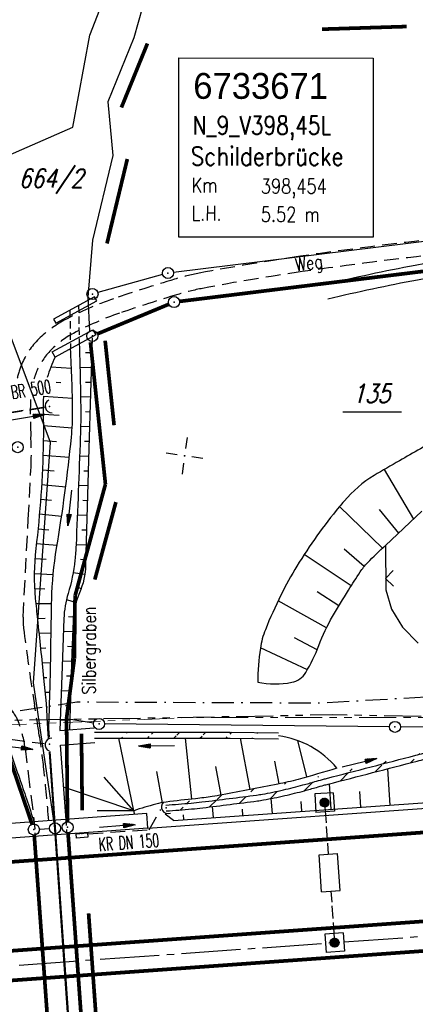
# Model space of a CAD drawing. Extents: x 0 to 1135, y 0 to 420.
# Tile 73 of 116: x 789 to 843, y 216 to 349. Entities that reach past the tile are written whole.
import ezdxf
from ezdxf.enums import TextEntityAlignment as Align

# ---------------------------------------------------------------- set-up
doc = ezdxf.new("R2010")
doc.units = 0
doc.header["$LTSCALE"] = 2
doc.header["$MEASUREMENT"] = 0
for name, pattern in [('ACHSE', [5.5, 4, -0.5, 0.5, -0.5]), ('AUSGEZOGEN', [0]), ('BAB-FM2', [2.6, 1.5, -0.5, 0.1, -0.5]), ('GEMARKBAB', [3.7, 2, -0.5, 0.1, -0.5, 0.1, -0.5]), ('GESTRICH-X2', [1.5, 1, -0.5]), ('GESTRICHELT', [0.75, 0.5, -0.25]), ('PHANTOMX2', [5, 2.5, -0.5, 0.5, -0.5, 0.5, -0.5])]:
    doc.linetypes.add(name, pattern=pattern)
doc.layers.get('0').update_dxf_attribs({"color": 8, "linetype": 'AUSGEZOGEN'})
for name, color, linetype in [('ACHSETOP', 250, 'ACHSE'), ('BAB_FM', 8, 'BAB-FM2'), ('BAUWOTOP', 250, 'AUSGEZOGEN'), ('BAUWUTOP', 250, 'GESTRICHELT'), ('BOESCHG', 8, 'AUSGEZOGEN'), ('BW-SCHRIFT', 8, 'AUSGEZOGEN'), ('DURCHL', 200, 'GESTRICH-X2'), ('FBRTOP', 8, 'AUSGEZOGEN'), ('FLSTNR', 8, 'AUSGEZOGEN'), ('FLSTNR-BAB', 7, 'AUSGEZOGEN'), ('GEMARKGRZ', 8, 'GEMARKBAB'), ('GRENZL', 8, 'AUSGEZOGEN'), ('GRENZL-BAB', 7, 'AUSGEZOGEN'), ('GRENZP', 8, 'AUSGEZOGEN'), ('GRENZP-BAB', 7, 'AUSGEZOGEN'), ('KANAL', 200, 'GESTRICH-X2'), ('Lichtwellenleiter COLT', 8, 'PHANTOMX2'), ('Lichtwellenleiter GLH', 8, 'PHANTOMX2'), ('MAUER', 7, 'AUSGEZOGEN'), ('MULDE', 8, 'AUSGEZOGEN'), ('NETZ', 250, 'AUSGEZOGEN'), ('PFEIL', 200, 'CONTINUOUS'), ('PFEILTOP', 8, 'AUSGEZOGEN'), ('Rinne', 200, 'CONTINUOUS'), ('SB', 8, 'CONTINUOUS'), ('SCHRIFT', 8, 'AUSGEZOGEN'), ('SCHSYMBOL', 200, 'AUSGEZOGEN'), ('SIGNATUR', 8, 'AUSGEZOGEN'), ('TEXTO', 200, 'CONTINUOUS'), ('WEG', 8, 'GESTRICH-X2'), ('ZAUN', 8, 'AUSGEZOGEN')]:
    doc.layers.add(name, color=color, linetype=linetype)
doc.styles.add('ROMANS', font='romans.shx', dxfattribs={"width": 0.8})
doc.styles.add('UNIR-O', font='unir_o.shx')
pattern_1 = [(45, (0, 0), (-1.767766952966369, 1.767766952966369), [])]

# ---------------------------------------------------------------- blocks, each defined once
blk = doc.blocks.new('IKR')
at = {"color": 0}
for p, q in [((0, 1), (0, 2.5)), ((-2.5, 0), (-1, 0)), ((1, 0), (2.5, 0)), ((0, -2.5), (0, -1))]:
    blk.add_line(p, q, dxfattribs=at)
blk.add_circle((0, 0), 0.05, dxfattribs=at)
blk.add_point((0, 0), dxfattribs=at)
blk = doc.blocks.new('*X36')
at = {"color": 0}
for p, q in [((31.61841429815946, 172.403374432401), (32.23704730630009, 173.0220074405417)), ((31.62054206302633, 172.4762128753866), (32.16420886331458, 173.0198796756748)), ((31.62402862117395, 172.3382780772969), (32.30214366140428, 173.0163931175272)), ((31.63428688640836, 172.5606683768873), (32.07975336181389, 173.0061348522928)), ((31.63547687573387, 172.2790156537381), (32.36140608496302, 173.0049448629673)), ((31.65166254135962, 172.2244906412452), (32.41593109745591, 172.9887591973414)), ((31.67057940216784, 172.6676715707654), (31.97275016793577, 172.9698423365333)), ((31.67189920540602, 172.174016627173), (32.46640511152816, 172.9685225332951)), ((31.69573713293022, 172.1271438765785), (32.51327786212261, 172.9446846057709)), ((31.72287780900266, 172.0835738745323), (32.55684786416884, 172.9175439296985)), ((31.75312835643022, 172.0431137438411), (32.59730799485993, 172.8872933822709)), ((31.78637648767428, 172.0056511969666), (32.63477054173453, 172.8540452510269)), ((31.82257743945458, 171.9711414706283), (32.66928026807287, 172.8178442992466)), ((31.86174906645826, 171.9396024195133), (32.70081931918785, 172.7786726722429)), ((31.90397377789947, 171.9111164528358), (32.72930528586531, 172.7364479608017)), ((31.94940782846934, 171.885839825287), (32.75458191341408, 172.6910139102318)), ((31.99830056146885, 171.8640218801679), (32.77639985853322, 172.6421211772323)), ((32.05102970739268, 171.8460403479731), (32.79438139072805, 172.5893920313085)), ((32.10816628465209, 171.8324662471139), (32.80795549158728, 172.532255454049)), ((32.17060120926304, 171.8241904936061), (32.81623124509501, 172.4698205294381)), ((32.23982029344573, 171.8226988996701), (32.81772283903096, 172.4006014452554)), ((32.31861490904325, 171.830782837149), (32.80963890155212, 172.3218068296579)), ((32.41358054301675, 171.8550377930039), (32.78538394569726, 172.2268411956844)), ((32.55519623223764, 171.9259428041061), (32.71447893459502, 172.0852255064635)), ((31.618922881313, 153.4534212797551), (32.18700045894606, 154.0214988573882)), ((31.61939260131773, 153.3831803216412), (32.25724141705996, 154.0210291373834)), ((31.62690510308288, 153.3199821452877), (32.32043959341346, 154.0135166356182)), ((31.62855970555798, 153.5337687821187), (32.10665295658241, 154.0118620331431)), ((31.63986340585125, 153.2622297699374), (32.37819196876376, 154.0005583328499)), ((31.65587484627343, 153.6317946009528), (32.00862713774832, 153.9845468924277)), ((31.65732100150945, 153.2089766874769), (32.43144505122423, 153.9831007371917)), ((31.67867508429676, 153.1596200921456), (32.48080164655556, 153.9617466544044)), ((31.70352779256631, 153.1137621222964), (32.52665961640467, 153.9368939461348)), ((31.73161584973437, 153.0711395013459), (32.56928223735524, 153.9088058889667)), ((31.74616301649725, 153.7927934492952), (31.84762828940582, 153.8942587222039)), ((31.76277248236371, 153.0315854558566), (32.60883628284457, 153.8776492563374)), ((31.79690657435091, 152.9950088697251), (32.64541286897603, 153.8435151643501)), ((31.83399230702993, 152.9613839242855), (32.67903781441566, 153.8064294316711)), ((31.87406635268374, 152.9307472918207), (32.7096744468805, 153.7663553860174)), ((31.91723187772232, 152.9032021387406), (32.73721959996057, 153.7231898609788)), ((31.96367042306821, 152.8789300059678), (32.76149173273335, 153.6767513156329)), ((32.01366508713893, 152.8582139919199), (32.78220774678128, 153.6267566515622)), ((32.06764274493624, 152.8414809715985), (32.79894076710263, 153.5727789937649)), ((32.12625266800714, 152.8293802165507), (32.81104152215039, 153.514169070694)), ((32.19052406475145, 152.8229409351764), (32.8174808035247, 153.4498976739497)), ((32.26222345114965, 152.823929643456), (32.81649209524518, 153.3781982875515)), ((32.34484754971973, 152.8358430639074), (32.80457867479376, 153.2955741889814)), ((32.4476710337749, 152.8679558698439), (32.77246586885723, 153.1927507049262))]:
    blk.add_line(p, q, dxfattribs=at)
blk = doc.blocks.new('SCHILDBR')
for p, q in [((-1.25, 19), (-1.25, 21.49999999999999)), ((-1.25, 21.49999999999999), (1.25, 21.49999999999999)), ((1.25, 19), (1.25, 21.49999999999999)), ((-1.25, 19), (1.25, 19)), ((0, 17.5), (0, 19.64999999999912)), ((0, 15.25), (0, 17)), ((0, 13.25), (0, 14.75)), ((1.25, 13.25), (-1.25, 13.25)), ((-1.25, 13.25), (-1.25, 8.25)), ((1.25, 13.25), (1.25, 8.25)), ((1.25, 8.25), (-1.25, 8.25)), ((0, 6.75), (0, 8.25)), ((0, 4.5), (0, 6.25)), ((0, 1.850000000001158), (0, 4)), ((-1.25, 2.5), (1.25, 2.5)), ((-1.25, 0), (-1.25, 2.5)), ((1.25, 0), (1.25, 2.5)), ((-1.25, 0), (1.25, 0))]:
    blk.add_line(p, q)
for centre in [(0, 20.24999999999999), (0, 1.25)]:
    blk.add_circle(centre, 0.6)
blk.add_blockref('*X36', (-32.21811554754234, -152.1723061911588))
blk = doc.blocks.new('30S')
at = {"color": 0}
for p, q in [((-0.7514277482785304, -0.582751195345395), (-0.7514277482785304, 0)), ((-0.7514277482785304, 0), (0.7514277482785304, 0)), ((0.7514277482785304, 0), (0.7514277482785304, -0.582751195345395)), ((0.7514277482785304, -0.582751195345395), (-0.7514277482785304, -0.582751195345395))]:
    blk.add_line(p, q, dxfattribs=at)
blk.add_point((0, 0), dxfattribs=at)
blk = doc.blocks.new('GST')
at = {"color": 0}
blk.add_circle((0, 0), 0.75, dxfattribs=at)
blk.add_point((0, 0), dxfattribs=at)
blk = doc.blocks.new('40')
at = {"color": 0}
blk.add_arc((0.0246800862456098, 0.3106833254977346), 0.9100732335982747, 192.5363002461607, 347.4636997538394, dxfattribs=at)
blk.add_point((0, 0), dxfattribs=at)
blk = doc.blocks.new('PFEIL2')
at = {"color": 0}
for p, q in [((0.8796887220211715, 0.0024565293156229), (-2.401395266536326, -0.0115320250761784)), ((0.8808543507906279, -0.2709205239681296), (0.8785230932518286, 0.2758335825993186)), ((0.8785230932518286, 0.2758335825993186), (2.42908935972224, 0.0090619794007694)), ((0.9110887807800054, 0.2702307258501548), (0.878570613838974, 0.2646884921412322)), ((0.9651190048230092, 0.2609349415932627), (0.8786494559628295, 0.2461975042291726)), ((1.019149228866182, 0.2516391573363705), (0.8787282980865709, 0.2277065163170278)), ((1.073179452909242, 0.24234337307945), (0.8788071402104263, 0.2092155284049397)), ((1.127209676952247, 0.2330475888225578), (0.8788859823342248, 0.1907245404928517)), ((1.18123990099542, 0.2237518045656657), (0.8789648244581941, 0.1722335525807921)), ((1.235270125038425, 0.2144560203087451), (0.8790436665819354, 0.1537425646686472)), ((1.289300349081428, 0.2051602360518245), (0.8791225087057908, 0.1352515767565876)), ((1.34333057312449, 0.195864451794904), (0.8792013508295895, 0.1167605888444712)), ((1.397360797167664, 0.1865686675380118), (0.8792801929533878, 0.0982696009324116)), ((1.451391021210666, 0.1772728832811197), (0.8793590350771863, 0.0797786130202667)), ((1.505421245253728, 0.1679770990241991), (0.8794378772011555, 0.0612876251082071)), ((1.559451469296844, 0.1586813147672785), (0.8795167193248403, 0.0427966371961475)), ((1.613481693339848, 0.1493855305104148), (0.8795955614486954, 0.024305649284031)), ((1.66751191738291, 0.140089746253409), (0.8796744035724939, 0.005814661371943)), ((1.721542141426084, 0.1307939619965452), (0.8797532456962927, -0.0126763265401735)), ((1.775572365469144, 0.1214981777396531), (0.8798320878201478, -0.0311673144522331)), ((1.82960258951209, 0.1122023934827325), (0.8799109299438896, -0.0496583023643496)), ((1.883632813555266, 0.1029066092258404), (0.8799897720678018, -0.0681492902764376)), ((1.937663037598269, 0.0936108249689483), (0.8800686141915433, -0.08664027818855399)), ((1.991693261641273, 0.0843150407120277), (0.8801474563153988, -0.105131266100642)), ((2.045723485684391, 0.0750192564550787), (0.8802262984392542, -0.1236222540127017)), ((2.099753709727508, 0.0657234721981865), (0.8803051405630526, -0.1421132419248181)), ((2.153783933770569, 0.056427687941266), (0.8803839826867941, -0.1606042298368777)), ((2.207814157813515, 0.0471319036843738), (0.8804628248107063, -0.1790952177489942)), ((2.26184438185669, 0.0378361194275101), (0.8805416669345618, -0.1975862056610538)), ((2.315874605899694, 0.0285403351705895), (0.8806205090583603, -0.2160771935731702)), ((2.36990482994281, 0.0192445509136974), (0.8806993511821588, -0.2345681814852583)), ((2.423935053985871, 0.009948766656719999), (0.8807781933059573, -0.2530591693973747)), ((2.42908935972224, 0.0090619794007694), (0.8808543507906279, -0.2709205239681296))]:
    blk.add_line(p, q, dxfattribs=at)
blk = doc.blocks.new('ZL')
at = {"color": 0}
for p, q in [((-1.065914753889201, 1.055379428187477), (0, 0)), ((0, 0), (1.055379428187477, 1.065914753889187))]:
    blk.add_line(p, q, dxfattribs=at)

msp = doc.modelspace()

# ---------------------------------------------------------------- hatches: boundary and pattern name
at = {"layer": 'Rinne'}
h = msp.add_hatch(dxfattribs=at)
h.set_pattern_fill('ANSI31', color=256, scale=20, style=0)
h.set_pattern_definition(pattern_1)
edge = h.paths.add_edge_path()
edge.add_arc((1155.65641840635, -2242.557653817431), 2522.184363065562, 99.43086037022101, 99.68389499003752, ccw=False)
edge.add_arc((887.2945611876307, -626.9161234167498), 884.4067099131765, 99.00355053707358, 99.43086048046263, ccw=False)
edge.add_arc((7865.434670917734, -44667.49533116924), 45474.39500712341, 98.98887565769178, 99.00355053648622, ccw=False)
edge.add_arc((893.7826409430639, -594.8364796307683), 853.7362236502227, 98.88177395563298, 98.98887560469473, ccw=False)
edge.add_arc((774.3447883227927, 169.4682782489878), 80.15548219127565, 94.92834253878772, 98.88177395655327, ccw=False)
edge.add_arc((745.7621929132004, 500.9430525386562), 252.549328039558, 274.928342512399, 277.1552844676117)
edge.add_arc((775.59112245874, 263.3315742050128), 13.07285806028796, 277.1552844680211, 285.3941672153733)
edge.add_arc((750.9073150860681, 352.9812178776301), 106.058604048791, 285.3941672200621, 288.2845307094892)
edge.add_arc((1039.723773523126, -1545.767581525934), 1815.022654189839, 99.54696446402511, 99.747306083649, ccw=False)
edge.add_arc((850.3512512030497, -419.7925208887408), 673.2337991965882, 99.21801488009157, 99.54696467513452, ccw=False)
edge.add_arc((74345.81882498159, -453292.2522975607), 459470.6276214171, 99.21719542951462, 99.21801488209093, ccw=False)
edge.add_arc((750.1139261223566, 238.8824274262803), 7.007794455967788, 99.0073127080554, 99.21713973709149, ccw=False)
edge.add_arc((1870.5495397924, -6829.430692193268), 7163.573054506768, 98.99620003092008, 99.00731280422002, ccw=False)
edge.add_arc((20211.83513109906, -122681.4295059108), 124458.4509745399, 98.99353748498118, 98.99620357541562, ccw=False)
edge.add_arc((2641.992996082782, -11668.77363253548), 12064.01553972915, 98.9801681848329, 98.99353748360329, ccw=False)
edge.add_arc((3231.702896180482, -15400.42273713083), 15841.97303103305, 98.96849683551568, 98.98016358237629, ccw=False)
edge.add_arc((765.5897048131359, 225.6051071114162), 22.54003039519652, 97.66217145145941, 98.96849683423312, ccw=False)
edge.add_arc((1031.826235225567, -1753.362198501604), 2019.335835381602, 97.52415997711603, 97.66217140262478, ccw=False)
edge.add_arc((776.1203437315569, 182.6083142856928), 66.5513287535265, 94.74164692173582, 97.52415997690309, ccw=False)
edge.add_arc((746.8392645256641, 535.6186736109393), 287.6713348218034, 274.7416469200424, 276.079888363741)
edge.add_arc((775.795607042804, 263.7642803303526), 14.27916061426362, 276.0798883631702, 285.3872783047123)
edge.add_arc((760.7859552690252, 318.3037739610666), 70.84634201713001, 285.387278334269, 289.5621102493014)
h = msp.add_hatch(dxfattribs=at)
h.set_pattern_fill('ANSI31', color=256, scale=20, style=0)
h.set_pattern_definition(pattern_1)
edge = h.paths.add_edge_path()
edge.add_arc((793.0856253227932, 466.1119035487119), 224.1306287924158, 274.1113129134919, 274.9879975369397)
edge.add_arc((808.9549928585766, 284.2855143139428), 41.61303334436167, 274.987997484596, 277.0147819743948)
edge.add_arc((652.3807708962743, 1556.766096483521), 1323.690378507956, 277.0147819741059, 277.3371405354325)
edge.add_arc((819.4494651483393, 259.2648074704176), 15.47726758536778, 277.3371404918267, 280.281272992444)
edge.add_arc((810.3144422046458, 309.6251521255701), 66.65942226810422, 280.2812729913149, 282.7724633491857)
edge.add_arc((811.932940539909, 302.4854237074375), 59.33854399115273, 282.7724633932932, 285.411914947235)
edge.add_arc((790.0454626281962, 381.8829163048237), 141.6976571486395, 285.4119149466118, 286.0785683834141)
edge.add_arc((845.6882148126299, 188.8330836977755), 59.21116231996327, 105.04231188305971, 106.07856778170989, ccw=False)
edge.add_arc((848.3999708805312, 178.7424850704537), 69.65978910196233, 104.5534010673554, 105.0423118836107, ccw=False)
edge.add_arc((8555.157402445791, -29506.90998541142), 30739.3854596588, 104.53019436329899, 104.5534016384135, ccw=False)
edge.add_arc((878.2230687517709, 113.1892857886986), 140.6011439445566, 104.0850973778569, 104.5301943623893, ccw=False)
edge.add_arc((1258.950273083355, -1404.219521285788), 1705.044396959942, 103.95745007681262, 104.08509764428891, ccw=False)
edge.add_arc((793.0856253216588, 466.111903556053), 224.9306287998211, 274.1113129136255, 274.9879975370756)
edge.add_arc((808.9549928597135, 284.2855142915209), 42.41303332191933, 274.9879974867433, 277.0147819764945)
edge.add_arc((652.3807709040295, 1556.76609648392), 1324.490378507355, 277.0147819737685, 277.3371405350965)
edge.add_arc((819.4494651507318, 259.2648074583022), 16.27726757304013, 277.3371404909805, 280.2812729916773)
edge.add_arc((810.3144422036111, 309.6251521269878), 67.45942226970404, 280.2812729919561, 282.7724633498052)
edge.add_arc((811.9329405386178, 302.4854237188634), 60.13854400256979, 282.7724633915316, 285.4119149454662)
edge.add_arc((790.045462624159, 381.8829163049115), 142.497657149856, 285.4119149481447, 286.0785683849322)
edge.add_arc((845.6882146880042, 188.8330841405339), 58.41116185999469, 105.0423118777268, 106.0785677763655, ccw=False)
edge.add_arc((848.3999708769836, 178.7424850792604), 68.85978909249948, 104.5534010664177, 105.0423118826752, ccw=False)
edge.add_arc((8555.15740749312, -29506.91000467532), 30738.58547957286, 104.53019436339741, 104.5534016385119, ccw=False)
edge.add_arc((878.2230687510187, 113.1892857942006), 139.8011439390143, 104.08509737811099, 104.53019436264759, ccw=False)
edge.add_arc((1258.95027349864, -1404.219522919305), 1704.24439864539, 103.95745007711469, 104.08509764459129, ccw=False)
h = msp.add_hatch(dxfattribs=at)
h.set_pattern_fill('ANSI31', color=256, scale=20, style=0)
h.set_pattern_definition(pattern_1)
edge = h.paths.add_edge_path()
edge.add_line((799.4878112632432, 252.4258640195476), (817.8599282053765, 252.4107778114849))
edge.add_line((817.8599282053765, 252.4107778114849), (824.4099323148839, 252.3316397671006))
edge.add_line((799.5195064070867, 251.6258377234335), (817.8547670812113, 251.6107817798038))
edge.add_line((817.8547670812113, 251.6107817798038), (824.4002673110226, 251.531698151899))

# ---------------------------------------------------------------- linework, layer by layer
at = {"layer": 'ACHSETOP'}
msp.add_lwpolyline([(553.7936414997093, 206.121682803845), (578.7676533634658, 207.2443654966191), (603.7367242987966, 208.4960194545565), (628.6980244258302, 209.8780559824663), (653.6532531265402, 211.3882140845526), (678.5984500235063, 213.0270553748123), (693.6970734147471, 214.081602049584), (703.5373019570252, 214.7849669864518), (728.4734426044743, 216.5664931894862), (753.4097236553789, 218.349009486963), (778.345864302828, 220.1305356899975), (853.1555571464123, 225.47695408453), (950, 232.3975621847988)], dxfattribs=at)
at = {"layer": 'BAB_FM', "flags": 128}
msp.add_lwpolyline([(561.0827886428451, 244.793220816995), (580.7411265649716, 245.6238338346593), (620.5464530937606, 248.1455769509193), (680.4963240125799, 247.0333839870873), (730.3963043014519, 250.2195991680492), (786.0021258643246, 254.8050427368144), (797.116289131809, 256.5198867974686), (830.2106056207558, 256.3925443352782), (880.132097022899, 259.279531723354), (930.0095874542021, 263.0108377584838), (950, 264.7809051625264)], dxfattribs=at)
at = {"layer": 'BAUWOTOP'}
for p, q in [((806.587353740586, 241.4025402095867), (780.823157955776, 239.51522795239)), ((806.7325053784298, 239.4210370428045), (806.587353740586, 241.4025402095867)), ((806.7325053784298, 239.4210370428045), (780.9683095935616, 237.5337247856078))]:
    msp.add_line(p, q, dxfattribs=at)
for points in [[(794.2499815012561, 307.7464328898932), (799.8017641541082, 310.774072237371), (799.4950053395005, 311.3365759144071), (793.9432226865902, 308.3089365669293)], [(799.6606931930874, 306.1660959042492), (794.1601134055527, 303.1663798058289), (793.7736947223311, 303.8749557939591), (799.2742745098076, 306.8746718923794)]]:
    msp.add_lwpolyline(points, close=True, dxfattribs=at)
at = {"layer": 'BAUWUTOP'}
for p, q in [((796.163825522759, 309.519932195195), (796.2528745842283, 304.3076575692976)), ((797.3529218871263, 310.1684004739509), (797.4419709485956, 304.9561258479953)), ((791.3445194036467, 240.2859523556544), (794.0634629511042, 202.0533182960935)), ((798.5053541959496, 202.3802453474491), (795.6485978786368, 240.601240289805))]:
    msp.add_line(p, q, dxfattribs=at)
at = {"layer": 'BOESCHG'}
for p, q in [((798.2958247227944, 303.8021838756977), (799.1122992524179, 303.7792768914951)), ((793.6090990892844, 301.8389164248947), (796.3844943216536, 301.6541852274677)), ((797.5366310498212, 301.8226968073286), (799.0562094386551, 301.7800635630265)), ((794.299125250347, 299.7898724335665), (794.9411012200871, 299.7458312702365)), ((798.2913301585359, 299.8007360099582), (799.0001196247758, 299.7808502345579)), ((792.5881957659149, 297.9025457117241), (796.510579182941, 297.6334603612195)), ((797.6170889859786, 297.8188655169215), (798.9440298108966, 297.7816369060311)), ((798.2629144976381, 295.7999592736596), (798.8879399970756, 295.7824235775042)), ((792.6140070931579, 295.450852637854), (794.7076630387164, 295.3020030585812)), ((792.586465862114, 293.9039062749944), (796.4833372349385, 293.6151544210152)), ((797.6215879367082, 293.8171653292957), (798.8318501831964, 293.7832102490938)), ((792.5754063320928, 291.8992427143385), (794.373729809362, 291.7659898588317)), ((798.1696334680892, 291.8010023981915), (798.7757603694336, 291.7839969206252)), ((792.5270024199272, 289.9033438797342), (796.0937270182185, 289.6264319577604)), ((797.49140885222, 289.819243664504), (798.7196705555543, 289.7847835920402)), ((792.4506307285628, 287.9097470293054), (794.0575675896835, 287.7785058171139)), ((798.0402602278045, 287.8030581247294), (798.6635807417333, 287.7855702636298)), ((838.6979855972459, 287.9698827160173), (842.6470188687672, 281.2591865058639)), ((792.346819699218, 285.9251186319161), (795.6097822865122, 285.6299328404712)), ((797.3400990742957, 285.8219148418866), (798.6074909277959, 285.7863569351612)), ((792.2147957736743, 283.9346021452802), (793.7051403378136, 283.7940692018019)), ((797.9061439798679, 283.8052469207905), (798.5514011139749, 283.7871436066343)), ((838.4736374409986, 277.3393892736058), (832.6374790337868, 282.9518218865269)), ((838.0003662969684, 282.5605049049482), (840.6331199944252, 279.3579120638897)), ((792.0547184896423, 281.943751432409), (795.0572525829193, 281.6546101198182)), ((797.1793029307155, 281.8248521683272), (798.495311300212, 281.7879302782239)), ((791.8659700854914, 279.9475616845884), (793.3245773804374, 279.8122168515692)), ((797.7672843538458, 279.8075687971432), (798.4392214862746, 279.7887169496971)), ((791.648675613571, 277.9500484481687), (794.438038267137, 277.7082038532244)), ((797.0090196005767, 277.8280556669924), (798.3831316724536, 277.7895036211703)), ((835.997806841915, 274.8599368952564), (833.267440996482, 277.1792771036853)), ((791.4353933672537, 275.9278025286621), (792.9853476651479, 275.8267551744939)), ((797.5965745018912, 275.8107842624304), (798.3270418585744, 275.7902902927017)), ((834.2294561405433, 272.2205144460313), (827.874288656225, 276.4680547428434)), ((791.346097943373, 273.9062670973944), (793.9122518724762, 273.7781218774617)), ((796.6174742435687, 274.0380400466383), (798.1925215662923, 273.7964074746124)), ((791.39059716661, 271.8549922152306), (792.8034317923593, 271.831439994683)), ((796.9809159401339, 272.1219853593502), (797.6979447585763, 271.861626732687)), ((832.5595581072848, 269.500376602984), (829.6256914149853, 271.3930988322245)), ((791.5609402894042, 269.8349784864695), (793.7030059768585, 269.8290286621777)), ((795.7065166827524, 270.3627270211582), (796.9990446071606, 269.9891856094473)), ((830.8705596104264, 266.5377518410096), (824.3328956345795, 270.186534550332)), ((791.7704297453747, 267.8133019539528), (792.8078032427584, 267.8317396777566)), ((796.0029274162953, 268.0827825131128), (796.6312745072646, 268.0266152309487)), ((791.9843119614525, 265.8111078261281), (793.6322489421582, 265.8512533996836)), ((795.2937935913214, 266.0686891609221), (796.550424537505, 266.0285600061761)), ((829.6135467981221, 263.5610412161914), (826.5417036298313, 265.1798239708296)), ((792.1963876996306, 263.8111619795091), (792.909169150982, 263.8330730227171)), ((795.8532607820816, 264.0498036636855), (796.4865891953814, 264.0295790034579)), ((828.302765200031, 260.8794201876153), (821.9397734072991, 263.8230103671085)), ((792.4063288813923, 261.8163970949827), (793.5654966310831, 261.8525933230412)), ((795.1460711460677, 262.0713674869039), (796.4227538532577, 262.0305980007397)), ((792.6146587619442, 259.8219069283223), (793.0335434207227, 259.8350077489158)), ((795.7155642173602, 260.0521618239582), (796.3589185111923, 260.0316169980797)), ((792.8130397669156, 257.8272446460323), (793.4778072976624, 257.8477733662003)), ((794.9983487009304, 258.0740458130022), (796.2950831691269, 258.0326359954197)), ((792.9788686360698, 255.8315104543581), (793.1572059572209, 255.8369189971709)), ((795.577867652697, 256.0545199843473), (796.2312478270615, 256.0336549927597)), ((793.1118787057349, 253.8349550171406), (793.3450598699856, 253.8412832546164)), ((794.8506262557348, 254.0767241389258), (796.1674124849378, 254.0346739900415)), ((795.6516722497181, 240.5601077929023), (794.9084102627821, 250.6541656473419)), ((804.8180527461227, 241.7892919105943), (802.7724804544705, 251.6231665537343)), ((811.7780031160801, 251.6157716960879), (812.6329104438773, 243.3709756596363)), ((819.1936045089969, 251.5946057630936), (820.5234753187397, 244.6652404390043)), ((828.2338166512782, 246.360333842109), (826.9823825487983, 251.2914910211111)), ((823.8426628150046, 248.485290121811), (824.4507017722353, 245.4247986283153)), ((807.8912419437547, 247.0989564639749), (808.6636957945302, 242.880542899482)), ((815.8818792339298, 247.7650158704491), (816.5940683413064, 243.9170451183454)), ((832.1688890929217, 247.5176117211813), (832.1691844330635, 247.5166563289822)), ((839.5156163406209, 242.568815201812), (839.1668404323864, 247.4867604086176)), ((804.8180527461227, 241.7892919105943), (800.797798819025, 246.3145759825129)), ((831.5356587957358, 242.0028844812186), (831.291658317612, 245.4434345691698)), ((804.8180527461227, 241.7892919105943), (795.3245198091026, 245.0030844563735)), ((835.5256375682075, 242.2858498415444), (835.3774337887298, 244.3756101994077)), ((823.5557012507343, 241.4369537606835), (823.4129656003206, 243.4496102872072)), ((827.5456800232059, 241.7199191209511), (827.4521039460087, 243.0393967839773)), ((804.8180527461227, 241.7892919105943), (799.8546040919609, 241.7894037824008)), ((804.8180527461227, 241.7892919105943), (804.8556758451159, 241.2756890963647)), ((810.1857664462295, 240.4897736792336), (809.0824220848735, 241.3083549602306)), ((811.5857649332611, 240.5880576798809), (811.5379852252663, 241.2617796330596)), ((815.575743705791, 240.8710230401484), (815.4705007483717, 242.3550105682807)), ((819.5657224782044, 241.153988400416), (819.505430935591, 242.0041345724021))]:
    msp.add_line(p, q, dxfattribs=at)
for points in [[(862.406193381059, 314.7696327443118, -0.007854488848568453), (861.469152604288, 311.1133417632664, -0.01007870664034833), (860.6371659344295, 308.2918437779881, -0.009223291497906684), (857.7223653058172, 299.6512470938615, -0.1240827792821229), (857.339072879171, 299.0796549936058, -0.04634416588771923), (856.5252723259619, 298.4730225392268, -0.003995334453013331), (846.4479711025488, 292.432963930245, -0.004674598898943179), (840.7401127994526, 289.1449879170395, 0.007801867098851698), (837.3324238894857, 287.1535222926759, 0.08029404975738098), (833.2535285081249, 283.6848711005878, 0.00373951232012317), (832.5901964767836, 282.8946974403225, 0.02189431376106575)], [(799.167389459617, 305.7785182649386), (798.74771496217, 290.8200295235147), (798.3054744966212, 275.0572203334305, -0.09616750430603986), (797.4578470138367, 271.2630581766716, 0.09519000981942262), (796.5942513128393, 267.4323104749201), (796.4573645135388, 263.1457491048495), (796.1256488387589, 252.7581908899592)], [(797.4419709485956, 304.9561258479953, -0.005920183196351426), (797.6326153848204, 296.5954746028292, -0.01153380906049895), (797.5806365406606, 292.3028186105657, -0.002160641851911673), (797.0051834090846, 277.740510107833, -0.01541932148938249), (796.852836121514, 275.703578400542, -0.04808550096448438), (795.9265416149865, 271.1709731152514, 0.06527877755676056), (795.357930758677, 267.804220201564), (795.1640961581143, 262.5591184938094), (794.7979650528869, 252.6517289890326)], [(794.1601134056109, 303.1663798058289, 0.02646306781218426), (793.1103137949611, 300.4312508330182, 0.06706514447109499)], [(792.5881987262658, 297.9026302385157, 0.00473585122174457), (792.5847563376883, 297.7678874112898, 0.007286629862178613), (792.5800126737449, 294.6004917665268, -0.007946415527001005), (792.571830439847, 291.6960621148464, -0.02538907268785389), (791.5675950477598, 277.2650892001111, 0.0546059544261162), (791.4924910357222, 270.5238813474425, 0.002204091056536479), (791.7834718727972, 267.6914072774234, -0.0007835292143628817), (792.624640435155, 259.7259634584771, -0.01405982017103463), (793.1641354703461, 252.8753569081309, -0.03242511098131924)], [(832.5901964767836, 282.8946974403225, 0.03566491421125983), (826.8836606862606, 274.8941279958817, 0.02189431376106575), (824.704645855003, 270.9477139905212, 0.01930718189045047), (822.6105541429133, 266.2848062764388, 0.05996083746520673), (821.9324627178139, 263.7733762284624, 0.03381245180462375), (821.5815174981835, 259.1849581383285)], [(821.5815174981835, 259.1849581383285, 0.1010975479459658), (826.1874692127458, 259.1707021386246, 0.2092318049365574), (828.070995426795, 260.4897375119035, 0.04862514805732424), (829.8443175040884, 264.1590887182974, -0.04560252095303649), (831.7110140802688, 268.0818710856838, -0.004784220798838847), (833.8682648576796, 271.6413636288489, -0.006836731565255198), (835.4353861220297, 274.0965353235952, -0.04518745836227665), (836.4371296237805, 275.3555456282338, -0.02146833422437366), (838.8751534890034, 277.6982573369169)], [(785.239930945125, 252.0712738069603, -0.05935994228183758), (786.9193513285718, 251.5896402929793, -0.2089632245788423), (787.772423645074, 250.6937619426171, -0.002978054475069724), (788.2206451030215, 249.4385427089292, -0.001162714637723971), (789.3419997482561, 246.214183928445, -0.002079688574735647), (790.2975886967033, 243.4079460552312, -0.001849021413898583), (791.3475538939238, 240.2432826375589)], [(832.279139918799, 247.5517403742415, -0.009181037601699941), (827.0310284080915, 246.029969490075, -0.01790810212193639), (824.3015101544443, 245.396478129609, -0.001307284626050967), (816.7778616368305, 243.9524595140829, -0.007314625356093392), (815.428900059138, 243.7175930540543, -0.0147455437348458), (813.1764509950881, 243.4270920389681, 0.00834645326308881), (809.1914331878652, 242.9648992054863, 0.03262228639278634), (807.7956713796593, 242.6857684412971, 0.01491987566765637), (804.8180527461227, 241.7892919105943)]]:
    msp.add_lwpolyline(points, format="xyb", dxfattribs=at)
at = {"layer": 'BOESCHG', "flags": 128}
msp.add_lwpolyline([(793.3113278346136, 252.9019540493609, 0.001330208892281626), (793.472419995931, 257.6719888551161, 0.00288414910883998), (793.528172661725, 259.8725564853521, 0.001170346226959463), (793.6399753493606, 266.3640722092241, -0.001904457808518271), (793.7145386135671, 270.353207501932, -0.03591500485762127), (794.3736300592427, 277.3219706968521, 0.01658247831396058), (796.3810304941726, 292.3335648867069, 0.02762581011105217), (796.5381533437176, 295.8592908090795, 0.01152658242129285), (796.2528745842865, 304.3076575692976)], format="xyb", dxfattribs=at)
at = {"layer": 'BOESCHG'}
msp.add_lwpolyline([(810.1857664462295, 240.4897736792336), (851.4854819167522, 243.4187087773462)], dxfattribs=at)
msp.add_arc((822.7176969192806, 239.6303681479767), 12.41649427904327, 39.64074159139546, 82.18932810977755, dxfattribs=at)
at = {"layer": 'BW-SCHRIFT'}
msp.add_lwpolyline([(810.8984339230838, 343.6399602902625), (837.1861835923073, 343.6362753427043), (837.1827855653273, 319.395364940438), (810.8950358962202, 319.3990498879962)], close=True, dxfattribs=at)
at = {"layer": 'DURCHL'}
for p, q in [((792.8320107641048, 296.4109129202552), (787.6233962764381, 295.593123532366)), ((785.0952802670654, 251.8288863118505), (792.6929932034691, 250.877719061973)), ((806.8920039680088, 239.2248422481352), (808.4706626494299, 241.9490351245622)), ((798.6579832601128, 238.6882548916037), (806.8920039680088, 239.2248422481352))]:
    msp.add_line(p, q, dxfattribs=at)
at = {"layer": 'FBRTOP', "const_width": 0.5}
for points in [[(653.5272917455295, 213.3842502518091, 0.0005753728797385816), (668.5139543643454, 214.3515200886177, 0.000866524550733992), (678.4632189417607, 215.0224825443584, 0.0001652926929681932), (689.1772754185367, 215.7672349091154, 0.0004044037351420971), (693.5561025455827, 216.0766283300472, 4.445643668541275e-06), (698.4754056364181, 216.4282528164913, -1.639922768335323e-05), (703.3947087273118, 216.7798773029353, -9.99253101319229e-07), (715.8628137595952, 217.6706428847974, 9.206125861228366e-06), (728.3309187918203, 218.5614084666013, 1.03453914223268e-05), (740.799020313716, 219.4526638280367, -1.225917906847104e-05), (753.2671218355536, 220.343919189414, -7.292327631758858e-06), (765.7352311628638, 221.2346850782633, 8.042228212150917e-06), (778.2033404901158, 222.1254509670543, 3.58794265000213e-06), (815.6081637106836, 224.7986585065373, -2.056497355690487e-06), (853.0129869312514, 227.4718660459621, -8.510155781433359e-07), (902.8859094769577, 231.0358387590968, 1.316314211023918e-06), (950, 234.4026550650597, 2.216225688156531e-06)], [(693.8380442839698, 212.086575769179, 4.443752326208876e-06), (698.7589697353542, 212.4383162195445, -1.639958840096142e-05), (703.6798951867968, 212.79005666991, -9.989389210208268e-07), (716.1479308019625, 213.6808172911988, 9.206075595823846e-06), (728.6159664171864, 214.5715779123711, 1.034542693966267e-05), (741.0841459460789, 215.4628388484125, -1.225921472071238e-05), (753.5523254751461, 216.3540997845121, -7.292295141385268e-06), (766.0203567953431, 217.2448600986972, 8.042253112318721e-06), (778.4883881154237, 218.1356204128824, 3.587972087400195e-06), (815.8932577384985, 220.8088312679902, -2.056496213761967e-06), (853.2981273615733, 223.4820421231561, -8.510093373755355e-07), (903.1710383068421, 227.0460140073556, 1.308300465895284e-06), (950, 230.3924539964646, 2.216227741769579e-06)]]:
    msp.add_lwpolyline(points, format="xyb", dxfattribs=at)
at = {"layer": 'FBRTOP'}
msp.add_lwpolyline([(806.7301588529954, 239.4530700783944), (851.9258890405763, 242.6830697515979), (949.9999999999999, 249.6915512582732)], dxfattribs=at)
at = {"layer": 'FBRTOP', "const_width": 0.5}
msp.add_lwpolyline([(553.2011237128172, 220.1091856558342), (578.1028309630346, 221.2286179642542), (602.9992845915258, 222.4766317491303), (627.8882122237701, 223.8546612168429), (652.7715234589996, 225.3604672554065), (677.651832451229, 226.9950455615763), (692.7102773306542, 228.0467860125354), (702.5391493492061, 228.7493392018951), (727.4757759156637, 230.5309001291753), (752.411510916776, 232.313377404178), (777.3481976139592, 234.0949426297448), (852.1575656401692, 239.4413378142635), (950, 246.4332634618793)], dxfattribs=at)
at = {"layer": 'FLSTNR-BAB'}
msp.add_line((833.1111157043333, 295.7437823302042), (841.0396871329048, 295.7437823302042), dxfattribs=at)
at = {"layer": 'GEMARKGRZ', "const_width": 0.5, "flags": 128}
for points in [[(841.7246489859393, 347.8957962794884), (830.2612037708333, 347.5322791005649)], [(806.6613004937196, 345.6007967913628), (803.1406031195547, 336.9407864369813)], [(803.9413334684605, 329.9745303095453), (801.1888307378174, 318.5405285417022)], [(800.9419251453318, 305.3911826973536), (802.1507204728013, 293.9525464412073)], [(802.3959997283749, 283.5505692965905), (799.5404742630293, 273.0660723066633)], [(797.7371510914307, 252.2032529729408), (797.8416523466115, 241.8348427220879)], [(798.7034820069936, 227.905027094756), (799.9216523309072, 210.8913791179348)]]:
    msp.add_lwpolyline(points, dxfattribs=at)
at = {"layer": 'GRENZL'}
for p, q in [((798.8911366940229, 346.7115830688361), (802.5609474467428, 356.2172251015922)), ((805.9744056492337, 350.5118514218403), (804.8085589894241, 346.3540224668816)), ((796.5726378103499, 334.2815692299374), (798.8911366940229, 346.7115830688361)), ((804.8085589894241, 346.3540224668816), (801.2878616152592, 337.6940121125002)), ((801.2878616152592, 337.6940121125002), (801.9968812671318, 330.4426175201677)), ((786.258, 329.788), (796.5726378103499, 334.2815692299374)), ((801.9968812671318, 330.4426175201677), (799.2443785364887, 319.0086157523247)), ((889.443, 324.418), (810.182, 314.631)), ((799.2443785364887, 319.0086157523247), (798.6126516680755, 311.2727541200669)), ((808.715, 314.338), (799.951, 311.905)), ((798.6126516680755, 311.2727541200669), (798.837, 306.676)), ((793.5386684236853, 291.5957262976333), (788.073, 306.188)), ((791.2572063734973, 259.1194914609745), (793.5386684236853, 291.5957262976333)), ((794.05, 240.162), (791.2572063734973, 259.1194914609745)), ((792.046, 239.295), (793.4110000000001, 239.376)), ((796.7360000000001, 204.021), (794.2139999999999, 238.672)), ((794.9069999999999, 239.478), (795.117, 239.494))]:
    msp.add_line(p, q, dxfattribs=at)
at = {"layer": 'GRENZL-BAB', "const_width": 0.5, "flags": 128}
for points in [[(887.442, 320.137), (811.0089999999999, 310.706)], [(809.572, 310.327), (799.905, 306.318)], [(798.953, 305.181), (800.9828568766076, 285.9727900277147)], [(800.9828568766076, 285.9727900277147), (797.6107653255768, 273.591641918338)], [(797.6107653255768, 273.591641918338), (796.8719375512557, 270.8687387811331)], [(796.8719375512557, 270.8687387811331), (796.7820204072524, 262.398300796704)], [(796.7820204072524, 262.398300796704), (795.7168383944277, 254.2486188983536)], [(795.716434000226, 254.2486837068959), (795.857, 240.302)], [(786.2489999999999, 254.087), (791.056, 239.96)], [(791.3510000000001, 238.502), (793.85, 203.824)], [(795.918, 238.804), (798.4, 204.139)]]:
    msp.add_lwpolyline(points, dxfattribs=at)
at = {"layer": 'GRENZL-BAB', "flags": 128}
for points in [[(799.3710000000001, 253.663), (795.716434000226, 254.2486837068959)], [(839.3910000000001, 253.148), (800.8610000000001, 253.537)], [(915.832, 252.387), (840.8910000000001, 253.133)]]:
    msp.add_lwpolyline(points, dxfattribs=at)
at = {"layer": 'KANAL'}
for p, q in [((787.7637851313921, 295.5754224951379), (792.6729874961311, 296.362945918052)), ((785.0950908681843, 251.8287721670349), (792.6928021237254, 250.8775914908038)), ((806.8917922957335, 239.2246895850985), (808.4704557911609, 241.9488796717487)), ((798.6577706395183, 238.6881167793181), (806.8917922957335, 239.2246895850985))]:
    msp.add_line(p, q, dxfattribs=at)
at = {"layer": 'Lichtwellenleiter COLT', "lineweight": 0, "flags": 128}
msp.add_lwpolyline([(950, 259.6010264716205), (923.3350096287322, 255.8200824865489), (884.5898405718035, 254.3858319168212), (814.6140602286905, 254.4169835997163), (812.9140345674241, 254.415660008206), (774.844516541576, 252.9027666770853), (773.5122879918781, 252.8028262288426), (741.3879026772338, 247.3815000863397), (716.9788289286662, 245.3353505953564), (691.2466996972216, 246.9219473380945), (664.529187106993, 248.4684986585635), (619.5370669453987, 250.4168485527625), (578.0078897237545, 247.868446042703), (545.2079929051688, 245.5537370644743), (513.305551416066, 241.8684457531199), (469.5106042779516, 233.5984896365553), (458.2057467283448, 234.0623255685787), (412.5934049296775, 237.3348737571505), (384.3808579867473, 236.0593789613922), (378.1856571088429, 235.8753841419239), (316.6171842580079, 232.6589512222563), (292.3490542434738, 231.2149776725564), (274.9624013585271, 229.4455974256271), (250.3910930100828, 229.2111725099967), (230.6409376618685, 229.5707246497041), (207.4495282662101, 231.0757878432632), (188.2701189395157, 232.2906779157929), (169.1699893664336, 229.4351164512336), (144.0023470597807, 230.9497443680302), (128.162574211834, 231.9193077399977), (100.6041457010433, 232.6639835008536), (44.57471152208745, 230.4245278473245), (24.99999999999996, 229.3271781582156)], dxfattribs=at)
at = {"layer": 'Lichtwellenleiter GLH', "flags": 128}
for points in [[(818.6823552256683, 254.561002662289), (831.6279332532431, 254.8040103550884), (860.5041696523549, 254.2926206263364), (884.5741249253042, 254.4032105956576), (914.9632482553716, 255.0306874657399), (934.5579120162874, 257.6272490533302), (950, 260.2356384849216)], [(780.7135607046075, 253.9335482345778), (812.865631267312, 254.4518141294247), (818.6823552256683, 254.561002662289)]]:
    msp.add_lwpolyline(points, dxfattribs=at)
at = {"layer": 'MAUER'}
for p, q in [((793.3113278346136, 252.9019540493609), (793.1641354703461, 252.8753569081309)), ((793.1641354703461, 252.8753569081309), (793.2527330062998, 251.5899267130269)), ((793.3932132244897, 251.731827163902), (793.3113278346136, 252.9019540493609)), ((793.380513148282, 249.7360099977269), (797.265010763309, 193.3772131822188)), ((797.474276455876, 193.4141979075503), (793.5263114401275, 249.8298785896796))]:
    msp.add_line(p, q, dxfattribs=at)
at = {"layer": 'MULDE'}
for points in [[(897.0041541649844, 323.221887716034, -0.008216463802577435), (888.5330997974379, 321.4328071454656, -0.01709708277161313), (884.4228910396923, 320.7799705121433, -0.004077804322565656), (872.8609030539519, 319.4424486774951, 0.01261014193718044), (869.1294385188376, 318.9461254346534, 0.005274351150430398), (866.7322581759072, 318.5395628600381, -0.005383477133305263), (864.3835877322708, 318.1417550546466, -0.01649160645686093), (861.5528209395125, 317.7888254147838, 0.004203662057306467), (850.4194554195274, 316.6777973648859, 0.01926215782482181), (842.863107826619, 315.5636521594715, 0.01183326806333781), (830.7021977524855, 312.98975507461)], [(864.1275897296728, 316.0790890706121, -0.01340158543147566), (861.824029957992, 315.8063633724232, 0.004209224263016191), (850.7080455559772, 314.6970915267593, 0.01925985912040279), (843.1868677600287, 313.588096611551, 0.01181958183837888), (831.0699133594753, 311.0238493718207)]]:
    msp.add_lwpolyline(points, format="xyb", dxfattribs=at)
for points in [[(794.7979650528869, 252.6517289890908), (799.4640399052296, 253.0258837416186)], [(794.9084102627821, 250.6541656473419), (799.5432777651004, 251.0258180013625)]]:
    msp.add_lwpolyline(points, dxfattribs=at)
at = {"layer": 'Rinne'}
for points in [[(799.4878112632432, 252.4258640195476), (817.8599282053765, 252.4107778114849), (824.4099323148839, 252.3316397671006)], [(799.5195064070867, 251.6258377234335), (817.8547670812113, 251.6107817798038), (824.4002673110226, 251.531698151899)]]:
    msp.add_lwpolyline(points, dxfattribs=at)
for points in [[(809.1545329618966, 242.5580420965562, 0.003825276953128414), (812.5731235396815, 242.8300722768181, 0.008843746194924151), (814.0370016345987, 242.9839679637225, 0.001406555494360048), (821.4260290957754, 243.9142697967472, 0.01284690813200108), (822.2118575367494, 244.0360517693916, 0.01087029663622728), (825.0514946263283, 244.6151693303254, 0.01151728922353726), (827.7025502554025, 245.2806842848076, 0.002908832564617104), (829.2893730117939, 245.7280723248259, -0.004521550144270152), (830.321006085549, 246.0153417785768, -0.002133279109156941), (830.8957035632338, 246.167160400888, -0.0001012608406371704), (842.9476232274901, 249.2933805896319, -0.001942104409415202), (844.0059891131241, 249.5633050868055, -0.0005569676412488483), (847.691429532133, 250.4836421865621, -0.0005569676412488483)], [(809.2118884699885, 241.7601007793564, 0.003825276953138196), (812.6426811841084, 242.0331019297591, 0.008843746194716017), (814.1347019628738, 242.189956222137, 0.001406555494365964), (821.5281951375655, 243.1208203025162, 0.01284690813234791), (822.3546420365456, 243.2488970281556, 0.01087029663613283), (825.2283584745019, 243.8349647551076, 0.01151728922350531), (827.9151555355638, 244.5094521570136, 0.002908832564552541), (829.5109372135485, 244.9593660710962, -0.004521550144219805), (830.5286319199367, 245.2427542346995, -0.002133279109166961), (831.0967293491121, 245.3928293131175, -0.0001012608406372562), (843.1483353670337, 248.5189681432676, -0.001942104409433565), (844.200679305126, 248.7873568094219, -0.0005569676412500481), (847.8843905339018, 249.7072620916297, -0.0005569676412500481)]]:
    msp.add_lwpolyline(points, format="xyb", dxfattribs=at)
at = {"layer": 'WEG'}
for points in [[(788.9696609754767, 299.9348355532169, -0.05105923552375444), (789.6674026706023, 302.2409109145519, -0.1011196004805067), (791.9676338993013, 305.6220241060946, -0.069626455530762), (795.4208131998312, 308.1547325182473, -0.04093526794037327), (802.0742553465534, 311.062094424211, -0.01000079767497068), (810.3304121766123, 313.7080489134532, -0.02524522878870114), (813.6685439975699, 314.5237426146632, -0.01154813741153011), (827.3726428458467, 316.8209489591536, -0.008382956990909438), (846.3609582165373, 319.2305449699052, -0.0002325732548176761), (856.3799283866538, 320.326893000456, 0.0002839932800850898), (864.5847558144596, 321.2255783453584, 0.0006689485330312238), (872.7313620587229, 322.133602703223, 0.0005754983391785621), (882.198167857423, 323.2126383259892, 0.03718877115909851), (890.6599325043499, 324.8311028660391, 0.03883521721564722), (898.4358994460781, 327.5901523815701, 0.01762611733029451), (903.0400375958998, 329.8360515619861, 0.02537373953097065), (906.0935646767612, 331.6657012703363, 0.007937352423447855), (908.9520845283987, 333.6484492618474, 0.02482713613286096), (909.8229856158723, 334.3411995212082, 0.008419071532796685), (910.2614760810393, 334.7403252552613, 0.0005035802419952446), (917.471603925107, 341.5423503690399, 0.004424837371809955), (920.7758824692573, 344.721738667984, 0.002651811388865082), (926.213729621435, 350.1043288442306)], [(791.3092775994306, 300.2124160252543, -0.0251928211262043), (791.6726225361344, 301.221995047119, -0.09740734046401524), (793.617448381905, 304.1263838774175, -0.07332127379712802), (796.6432050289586, 306.380000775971, -0.04047411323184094), (802.8802343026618, 309.112244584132, -0.0104612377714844), (810.7605550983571, 311.6457538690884, -0.02504415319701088), (814.1207775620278, 312.4682768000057, -0.01174911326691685), (827.6086696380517, 314.7348140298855, -0.008382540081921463), (846.6247934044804, 317.1479550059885, -0.0002326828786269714), (856.5973695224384, 318.239240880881, 0.0002823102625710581), (864.8166129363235, 319.1394876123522, 0.0006703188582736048), (872.9669487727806, 320.0479050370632, 0.0005675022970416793), (882.5912251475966, 321.1447334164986, 0.03719677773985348), (891.2257641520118, 322.7961010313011, 0.03859881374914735), (899.2119803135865, 325.6255064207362, 0.01786224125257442), (903.9838046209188, 327.9504147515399, 0.02527326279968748), (907.2032923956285, 329.8786282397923, 0.00803777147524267), (910.2353195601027, 331.9808239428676, 0.02510127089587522), (911.1600326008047, 332.7172060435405, 0.008145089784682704), (911.6243434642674, 333.1402996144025, 0.0005097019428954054), (918.925461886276, 340.028334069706, 0.004418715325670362), (922.2252373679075, 343.2034673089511, 0.002635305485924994), (927.6823686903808, 348.6047890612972)], [(793.3144394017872, 240.4302554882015, 0.00819488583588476), (792.6516596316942, 247.4316581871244, 0.01166160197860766), (791.9908986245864, 252.3296781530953, 0.0005939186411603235), (791.3973194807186, 256.0407640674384, -0.001429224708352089), (791.1532320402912, 257.5833301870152, -0.00740736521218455), (789.9059653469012, 266.4817058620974, -0.04429859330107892), (789.8519246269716, 267.9860841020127), (790.5469717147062, 281.1795651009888), (790.9014366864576, 287.9080687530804, 0.02671075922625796), (790.8979778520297, 292.3631835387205, -0.02265767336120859), (790.8530237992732, 297.4268136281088, -0.08967649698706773)], [(727.2976380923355, 247.7493297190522, 3.598527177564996e-05), (727.629724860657, 247.788225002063, 6.156464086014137e-06), (739.5498264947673, 249.1845062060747, 9.055341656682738e-05), (740.3602215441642, 249.2795918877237, 0.003036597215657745), (749.1913380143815, 250.3718034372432, 0.00204711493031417), (762.2737994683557, 252.1250351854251, 0.009708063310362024), (765.8517620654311, 252.690446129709, 0.003516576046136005), (775.6837539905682, 254.51187403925, 0.04081417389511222), (779.5588042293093, 255.5918168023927, -0.04011272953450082), (783.4998506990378, 256.6961030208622, -0.1002386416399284), (786.3067528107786, 256.677024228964, -0.1499674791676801), (787.9695897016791, 255.7592560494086, -0.09973225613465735), (789.2145039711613, 253.8168022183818, -0.06218964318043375), (790.1134038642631, 250.250691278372), (790.5278033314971, 246.8904314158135), (791.3475538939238, 240.2432826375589)]]:
    msp.add_lwpolyline(points, format="xyb", dxfattribs=at)
at = {"layer": 'ZAUN'}
msp.add_lwpolyline([(843.7973570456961, 282.3451936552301), (838.8751534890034, 277.6982573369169), (838.9090483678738, 271.6909926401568), (839.6597338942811, 269.057507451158), (841.1805188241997, 266.6410473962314), (843.2746551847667, 264.4715329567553)], dxfattribs=at)

# ---------------------------------------------------------------- block references
at = {"layer": 'GRENZP'}
for p in [(809.438, 314.539), (799.2289999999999, 311.704), (794.159, 239.42)]:
    msp.add_blockref('GST', p, dxfattribs=at)
at = {"layer": 'GRENZP-BAB'}
for p in [(810.265, 310.614), (799.212, 306.031), (789.1089999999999, 290.98), (800.1110000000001, 253.544), (840.1410000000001, 253.14), (791.297, 239.25), (795.865, 239.552)]:
    msp.add_blockref('GST', p, dxfattribs=at)
at = {"layer": 'NETZ', "rotation": 171.9288}
msp.add_blockref('IKR', (811.692, 289.814), dxfattribs=at)
at = {"layer": 'PFEIL'}
for p, rotation in [((790.3918603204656, 294.9845741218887), 9.2833041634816), ((788.7646429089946, 250.363028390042), 353.018104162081), ((802.570470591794, 239.7157396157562), 3.796704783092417)]:
    msp.add_blockref('PFEIL2', p, dxfattribs=dict(at, rotation=rotation))
at = {"layer": 'PFEILTOP'}
for p, rotation in [((796.1714748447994, 282.7785194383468), 263.6813698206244), ((807.9020559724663, 250.5973640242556), 180.5664878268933), ((835.324223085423, 248.258037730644), 13.74034452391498)]:
    msp.add_blockref('PFEIL2', p, dxfattribs=dict(at, rotation=rotation))
at = {"layer": 'SB', "rotation": 184.0878028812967}
msp.add_blockref('SCHILDBR', (830.5304802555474, 244.1505842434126), dxfattribs=at)
at = {"layer": 'SCHSYMBOL'}
for name, p, rotation in [('40', (793.424901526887, 296.4938127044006), 285.3155866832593), ('40', (793.4283234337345, 250.7997033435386), 258.1749939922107), ('40', (809.1899791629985, 242.1783117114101), 301.3853371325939), ('30S', (797.7840660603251, 238.7315997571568), 4.405680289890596)]:
    msp.add_blockref(name, p, dxfattribs=dict(at, rotation=rotation))
at = {"layer": 'SIGNATUR', "rotation": 4.405680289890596}
msp.add_blockref('30S', (797.7840660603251, 238.7315997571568), dxfattribs=at)
at = {"layer": 'ZAUN', "rotation": 270.3232773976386}
msp.add_blockref('ZL', (838.8601602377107, 273.2372230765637), dxfattribs=at)

# ---------------------------------------------------------------- texts
at = {"layer": 'BW-SCHRIFT', "style": 'UNIR-O'}
msp.add_text('6733671', height=3.499999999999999, rotation=359.9919684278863, dxfattribs=at).set_placement((812.860505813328, 338.1115373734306))
at = {"layer": 'BW-SCHRIFT', "style": 'ROMANS'}
for s, height, width, p in [('N_9_V398,45L', 2.499999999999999, 0.8, (812.7596379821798, 333.2885997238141)), ('Schilderbrücke', 2.499999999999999, 0.85, (812.5239307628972, 329.0896903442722)), ('Km', 2, 0.8, (812.6380753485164, 325.4448926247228)), ('398,454', 2, 0.8, (822.0000811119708, 325.28266543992)), ('L.H.', 2, 0.8, (812.6375433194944, 321.6494938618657)), ('5.52 m', 2, 0.8, (821.9995490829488, 321.4872666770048))]:
    msp.add_text(s, height=height, rotation=359.9919684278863, dxfattribs=dict(at, width=width)).set_placement(p)
at = {"layer": 'FLSTNR', "style": 'ROMANS', "oblique": 15, "width": 0.8}
msp.add_text('664/2', height=2.5, dxfattribs=at).set_placement((789.2448472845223, 326.1036495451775))
at = {"layer": 'FLSTNR-BAB', "style": 'ROMANS', "oblique": 15, "width": 0.8}
msp.add_text('135', height=2.5, dxfattribs=at).set_placement((834.3611157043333, 296.9937823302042))
at = {"layer": 'SCHRIFT', "style": 'ROMANS', "width": 0.8}
msp.add_text('Silbergraben', height=1.8, rotation=89.7204993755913, dxfattribs=at).set_placement((799.6302716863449, 257.516458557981))
at = {"layer": 'TEXTO', "style": 'ROMANS', "width": 0.6}
for s, rotation, p in [('BR 500', 9.2833041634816, (791.0418189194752, 297.9202154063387)), ('KR DN 150', 4.164809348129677, (804.2169242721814, 236.6283028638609))]:
    msp.add_text(s, height=1.8, rotation=rotation, dxfattribs=at).set_placement(p, align=Align.CENTER)
at = {"layer": 'WEG', "style": 'ROMANS', "width": 0.8}
msp.add_text('Weg', height=1.8, rotation=7.608906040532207, dxfattribs=at).set_placement((826.7421989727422, 314.7740003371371))

doc.saveas('drawing.dxf')
